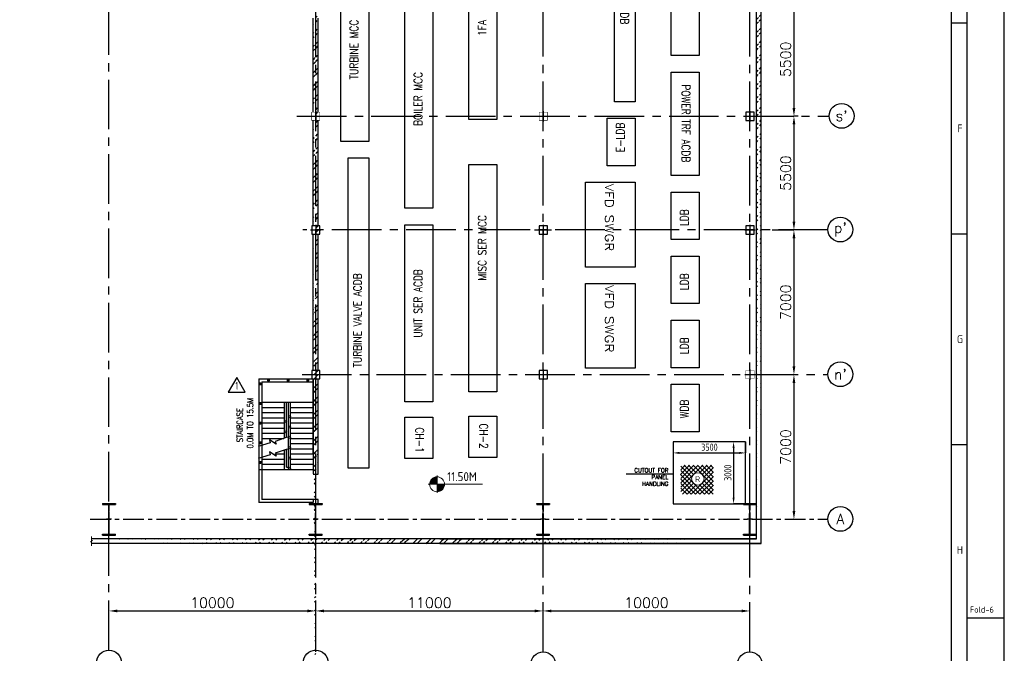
# Model space of a CAD drawing. Extents: x 18893 to 3351893, y -610358 to 406739.
# Tile 60 of 256: x 169747 to 217374, y 323442 to 354096. Entities that reach past the tile are written whole.
import ezdxf
from ezdxf.enums import TextEntityAlignment as Align

# ---------------------------------------------------------------- set-up
doc = ezdxf.new("R2010")
doc.units = 0
doc.header["$LTSCALE"] = 800
doc.header["$MEASUREMENT"] = 0
for name, pattern in [('CENTER', [2, 1.25, -0.25, 0.25, -0.25]), ('CENTER2', [1.125, 0.75, -0.125, 0.125, -0.125]), ('CONTINOUS', [0])]:
    doc.linetypes.add(name, pattern=pattern)
doc.layers.get('0').update_dxf_attribs({"linetype": 'CONTINUOUS'})
for name, color, linetype in [('0-7-COL', 2, 'CENTER'), ('Aux_col', 7, 'CONTINUOUS'), ('COL', 1, 'CENTER'), ('FORMAT', 7, 'CONTINUOUS'), ('GRID', 8, 'CENTER'), ('HANGERS', 1, 'CONTINUOUS'), ('HATCH', 9, 'CONTINUOUS'), ('STR', 2, 'CONTINUOUS'), ('WALL', 6, 'CONTINUOUS')]:
    doc.layers.add(name, color=color, linetype=linetype)
for name, color, linetype, lineweight in [('DIM', 4, 'CONTINUOUS', 13), ('T', 3, 'CONTINUOUS', 15), ('TEXT', 3, 'CONTINUOUS', 15)]:
    doc.layers.add(name, color=color, linetype=linetype, lineweight=lineweight)
doc.styles.add('ROMANC', font='romanc')
doc.styles.add('ROMANS', font='ISO9.shx', dxfattribs={"width": 0.8})
doc.styles.add('S1', font='SIMPLEX.SHX', dxfattribs={"height": 200})
doc.styles.add('S3', font='ROMANS1.SHX', dxfattribs={"width": 0.8})
doc.styles.get("Standard").update_dxf_attribs({"font": 'ISO9'})
doc.dimstyles.get("Standard").update_dxf_attribs({"dimtxt": 0.18, "dimasz": 0.18, "dimexe": 0.18, "dimexo": 0.0625, "dimgap": 0.09, "dimtad": 0, "dimtih": 1, "dimtoh": 1, "dimdec": 4, "dimzin": 0, "dimdsep": 46, "dimtxsty": 'Standard', "dimcen": 0.09, "dimadec": 0, "dimazin": 0, "dimtfac": 1, "dimtdec": 4, "dimtofl": 0, "dimtmove": 0, "dimatfit": 3, "dimfxl": 0, "dimtolj": 1, "dimtzin": 0, "dimarcsym": 0})
doc.dimstyles.new('STANDARD$0', dxfattribs={"dimtxt": 250, "dimasz": 200, "dimexe": 0, "dimexo": 0, "dimgap": 100, "dimtad": 1, "dimdec": 0, "dimzin": 0, "dimdsep": 46, "dimtxsty": 'S1', "dimcen": 0, "dimadec": 0, "dimazin": 0, "dimtfac": 1, "dimtdec": 0, "dimtmove": 2, "dimatfit": 3, "dimfxl": 0, "dimtolj": 1, "dimtzin": 0, "dimarcsym": 0})
pattern_1 = [(45, (98185.43, 231404.33), (-318.198, 318.198), []), (45, (98397.56, 231404.33), (-318.198, 318.198), [])]
pattern_2 = [(45, (98185.43, 231404.33), (-318.198, 318.198), []), (45, (98397.56, 231404.33), (-318.198, 318.198), [])]

# ---------------------------------------------------------------- blocks, each defined once
blk = doc.blocks.new('A$C731D3036')
for p, q in [((-37.8, 265.66), (-37.8, 1816.5)), ((-37.8, 1087.23), (-26.68, 1087.23)), ((-37.8, 936.04), (-26.68, 936.04)), ((-37.8, 784.85), (-26.68, 784.85)), ((0, 660.34), (-26.68, 660.34))]:
    blk.add_line(p, q)
for points in [[(0, 1869.86), (-2643.59, 1869.86), (-2643.59, 0), (0, 0)], [(-26.68, 1843.18), (-2616.91, 1843.18), (-2616.91, 26.68), (-26.68, 26.68)]]:
    blk.add_lwpolyline(points, close=True)
for s, p in [('F', (-31.82, 1011.64)), ('G', (-31.82, 860.45)), ('H', (-31.82, 709.26))]:
    blk.add_text(s, height=5.56).set_placement(p, align=Align.MIDDLE)
blk.add_text('Fold-6', height=4.447).set_placement((-24.68, 664.3))
blk = doc.blocks.new('A$C41E52089')
at = {"layer": 'COL'}
h = blk.add_hatch(dxfattribs=at)
h.set_pattern_fill('ANSI31', color=256, scale=100, style=0)
h.paths.add_polyline_path([(310, -720), (0, -720), (0, -760), (310, -760)])
h.paths.add_polyline_path([(0, -720), (-310, -720), (-310, -760), (0, -760)])
h.paths.add_polyline_path([(0, 0), (-13, 0), (-13, -720), (0, -720)])
h.paths.add_polyline_path([(0, 720), (-13, 720), (-13, 0), (0, 0)])
h.paths.add_polyline_path([(12, 0), (0, 0), (0, -720), (12, -720)])
h.paths.add_polyline_path([(12, 720), (0, 720), (0, 0), (12, 0)])
h.paths.add_polyline_path([(310, 760), (0, 760), (0, 720), (12, 720), (310, 720)])
h.paths.add_polyline_path([(0, 760), (-310, 760), (-310, 720), (0, 720)])
for p, q in [((-310, 760), (310, 760)), ((-310, 760), (-310, 720)), ((-310, 720), (310, 720)), ((-13, -720), (-13, 720)), ((12, -720), (12, 720)), ((310, 760), (310, 720)), ((-310, -720), (310, -720)), ((-310, -760), (-310, -720)), ((-310, -760), (310, -760)), ((310, -760), (310, -720))]:
    blk.add_line(p, q, dxfattribs=at)
at = {"layer": 'COL', "color": 2}
for p, q in [((0, -800), (0, 800)), ((123, 0), (-123, 0))]:
    blk.add_line(p, q, dxfattribs=at)
blk = doc.blocks.new('*D686')
at = {"layer": 'DIM', "linetype": 'Continuous', "lineweight": -2}
blk.add_line((184065, 325492), (184065, 325492), dxfattribs=at)
at = {"layer": 'DIM', "color": 4, "linetype": 'Continuous', "lineweight": -2}
blk.add_line((184465, 325492), (194665, 325492), dxfattribs=at)
at = {"layer": 'DIM', "color": 4, "linetype": 'Continuous'}
for points in [[(184465, 325558), (184465, 325425), (184065, 325492)], [(194665, 325558), (194665, 325425), (195065, 325492)]]:
    blk.add_solid(points, dxfattribs=at)
at = {"layer": 'DIM', "linetype": 'Continuous', "insert": (189565, 325892), "char_height": 500, "attachment_point": 5, "style": 'ROMANC'}
blk.add_mtext('\\A1;11000', dxfattribs=at)
blk = doc.blocks.new('*D687')
at = {"layer": 'DIM', "color": 4, "linetype": 'Continuous', "lineweight": -2}
blk.add_line((195465, 325492), (204665, 325492), dxfattribs=at)
at = {"layer": 'DIM', "color": 4, "linetype": 'Continuous'}
for points in [[(195465, 325558), (195465, 325425), (195065, 325492)], [(204665, 325558), (204665, 325425), (205065, 325492)]]:
    blk.add_solid(points, dxfattribs=at)
at = {"layer": 'DIM', "linetype": 'Continuous', "insert": (200065, 325892), "char_height": 500, "attachment_point": 5, "style": 'ROMANC'}
blk.add_mtext('\\A1;10000', dxfattribs=at)
blk = doc.blocks.new('*D688')
at = {"layer": 'DIM', "color": 4, "linetype": 'Continuous', "lineweight": -2}
blk.add_line((174465, 325492), (183665, 325492), dxfattribs=at)
at = {"layer": 'DIM', "color": 4, "linetype": 'Continuous'}
for points in [[(174465, 325558), (174465, 325425), (174065, 325492)], [(183665, 325558), (183665, 325425), (184065, 325492)]]:
    blk.add_solid(points, dxfattribs=at)
at = {"layer": 'DIM', "linetype": 'Continuous', "insert": (179065, 325892), "char_height": 500, "attachment_point": 5, "style": 'ROMANC'}
blk.add_mtext('\\A1;10000', dxfattribs=at)
blk = doc.blocks.new('*D691')
at = {"layer": 'DIM', "linetype": 'Continuous', "lineweight": -2}
for p, q in [((207405, 354926), (207199, 354926)), ((207405, 349426), (207199, 349426))]:
    blk.add_line(p, q, dxfattribs=at)
at = {"layer": 'DIM', "color": 4, "linetype": 'Continuous', "lineweight": -2}
blk.add_line((207199, 354526), (207199, 349826), dxfattribs=at)
at = {"layer": 'DIM', "color": 4, "linetype": 'Continuous'}
for points in [[(207132, 354526), (207266, 354526), (207199, 354926)], [(207132, 349826), (207266, 349826), (207199, 349426)]]:
    blk.add_solid(points, dxfattribs=at)
at = {"layer": 'DIM', "linetype": 'Continuous', "insert": (206799, 352176), "char_height": 500, "attachment_point": 5, "rotation": 90, "style": 'ROMANC'}
blk.add_mtext('\\A1;5500', dxfattribs=at)
blk = doc.blocks.new('*D692')
at = {"layer": 'DIM', "linetype": 'Continuous', "lineweight": -2}
for p, q in [((206138, 336926), (207199, 336926)), ((207199, 329926), (207199, 329926))]:
    blk.add_line(p, q, dxfattribs=at)
at = {"layer": 'DIM', "color": 4, "linetype": 'Continuous', "lineweight": -2}
blk.add_line((207199, 336526), (207199, 330326), dxfattribs=at)
at = {"layer": 'DIM', "color": 4, "linetype": 'Continuous'}
for points in [[(207132, 336526), (207266, 336526), (207199, 336926)], [(207132, 330326), (207266, 330326), (207199, 329926)]]:
    blk.add_solid(points, dxfattribs=at)
at = {"layer": 'DIM', "linetype": 'Continuous', "insert": (206799, 333426), "char_height": 500, "attachment_point": 5, "rotation": 90, "style": 'ROMANC'}
blk.add_mtext('\\A1;7000', dxfattribs=at)
blk = doc.blocks.new('*D695')
at = {"layer": 'DIM', "linetype": 'Continuous', "lineweight": -2}
for p, q in [((206138, 343926), (207199, 343926)), ((207199, 336926), (207199, 336926))]:
    blk.add_line(p, q, dxfattribs=at)
at = {"layer": 'DIM', "color": 4, "linetype": 'Continuous', "lineweight": -2}
blk.add_line((207199, 343526), (207199, 337326), dxfattribs=at)
at = {"layer": 'DIM', "color": 4, "linetype": 'Continuous'}
for points in [[(207132, 343526), (207266, 343526), (207199, 343926)], [(207132, 337326), (207266, 337326), (207199, 336926)]]:
    blk.add_solid(points, dxfattribs=at)
at = {"layer": 'DIM', "linetype": 'Continuous', "insert": (206799, 340426), "char_height": 500, "attachment_point": 5, "rotation": 90, "style": 'ROMANC'}
blk.add_mtext('\\A1;7000', dxfattribs=at)
blk = doc.blocks.new('*D696')
at = {"layer": 'DIM', "linetype": 'Continuous', "lineweight": -2}
for p, q in [((206749, 349426), (207199, 349426)), ((207199, 343926), (207199, 343926))]:
    blk.add_line(p, q, dxfattribs=at)
at = {"layer": 'DIM', "color": 4, "linetype": 'Continuous', "lineweight": -2}
blk.add_line((207199, 349026), (207199, 344326), dxfattribs=at)
at = {"layer": 'DIM', "color": 4, "linetype": 'Continuous'}
for points in [[(207132, 349026), (207266, 349026), (207199, 349426)], [(207132, 344326), (207266, 344326), (207199, 343926)]]:
    blk.add_solid(points, dxfattribs=at)
at = {"layer": 'DIM', "linetype": 'Continuous', "insert": (206799, 346676), "char_height": 500, "attachment_point": 5, "rotation": 90, "style": 'ROMANC'}
blk.add_mtext('\\A1;5500', dxfattribs=at)
blk = doc.blocks.new('*X33')
at = {"color": 0}
for p, q in [((36080, 29200), (36330, 29200)), ((36081, 29225), (36330, 29225)), ((36085, 29250), (36330, 29250)), ((36092, 29275), (36330, 29275)), ((36102, 29300), (36330, 29300)), ((36115, 29325), (36330, 29325)), ((36132, 29350), (36330, 29350)), ((36154, 29375), (36330, 29375)), ((36183, 29400), (36330, 29400)), ((36226, 29425), (36330, 29425))]:
    blk.add_line(p, q, dxfattribs=at)
blk = doc.blocks.new('LL')
for p, q in [((-1136, 0), (-711, 0)), ((-711, 0), (-711, 423)), ((1493, 0), (-711, 0)), ((-711, 0), (-711, -418))]:
    blk.add_line(p, q)
for start, end in [(90, 180), (180, 270), (0, 90), (270, 0)]:
    blk.add_arc((-711, 0), 360, start, end)
at = {"xscale": 1.440000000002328, "yscale": 1.440000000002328, "zscale": 1.440000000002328}
blk.add_blockref('*X33', (-53026, -42044), dxfattribs=at)
at = {"xscale": 1.440000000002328, "yscale": 1.440000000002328, "zscale": 1.440000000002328, "rotation": 180}
blk.add_blockref('*X33', (51604, 42044), dxfattribs=at)
blk = doc.blocks.new('*D697')
at = {"color": 9, "lineweight": -2}
for p, q in [((204859, 333676), (204278, 333676)), ((204278, 333376), (204278, 330976)), ((204859, 330676), (204278, 330676))]:
    blk.add_line(p, q, dxfattribs=at)
at = {"color": 9}
for points in [[(204228, 333376), (204328, 333376), (204278, 333676)], [(204228, 330976), (204328, 330976), (204278, 330676)]]:
    blk.add_solid(points, dxfattribs=at)
at = {"insert": (204003, 332176), "char_height": 350, "attachment_point": 5, "rotation": 90, "style": 'ROMANS'}
blk.add_mtext('\\A1;3000', dxfattribs=at)
blk = doc.blocks.new('*D698')
at = {"color": 9, "lineweight": -2}
for p, q in [((201359, 333676), (201359, 333137)), ((204859, 333676), (204859, 333137)), ((201659, 333137), (204559, 333137))]:
    blk.add_line(p, q, dxfattribs=at)
at = {"color": 9}
for points in [[(201659, 333187), (201659, 333087), (201359, 333137)], [(204559, 333187), (204559, 333087), (204859, 333137)]]:
    blk.add_solid(points, dxfattribs=at)
at = {"insert": (203109, 333412), "char_height": 350, "attachment_point": 5, "style": 'ROMANS'}
blk.add_mtext('\\A1;3500', dxfattribs=at)
blk = doc.blocks.new('star')
at = {"layer": 'DIM', "const_width": 75, "flags": 128}
for points, elevation in [([(89649, 55716, 1), (89649, 55641, 1)], -24), ([(90599, 55716, 1), (90599, 55641, 1)], -24), ([(91549, 55716, 1), (91549, 55641, 1)], -24), ([(89259, 55543, -1), (89259, 55468, -1)], -370380), ([(89259, 54593, -1), (89259, 54518, -1)], -370380), ([(89259, 53643, -1), (89259, 53568, -1)], -370380), ([(89259, 52693, -1), (89259, 52618, -1)], -370380), ([(89259, 51743, -1), (89259, 51668, -1)], -370380)]:
    blk.add_lwpolyline(points, format="xyb", close=True, dxfattribs=dict(at, elevation=elevation))
at = {"layer": 'FORMAT', "elevation": 0, "flags": 128}
for points in [[(90556, 52928), (89966, 52724), (90016, 52585), (89693, 52795), (89737, 52653), (89148, 52472)], [(90556, 52353), (89966, 52149), (90016, 52009), (89693, 52220), (89737, 52078), (89148, 51897)]]:
    blk.add_lwpolyline(points, dxfattribs=at)
at = {"layer": 'STR'}
for p, q in [((89334, 54620, -363352), (91819, 54620, -14056)), ((89334, 54370, 0), (90419, 54370, 0)), ((90419, 52880, 0), (90419, 54620, 0)), ((90519, 52915, 0), (90519, 54620, 0)), ((90619, 51470, 0), (90619, 54620, 0)), ((90719, 51370, 0), (90719, 54620, 0)), ((90719, 54370, 0), (91819, 54370, 0)), ((89334, 54120, 0), (90419, 54120, 0)), ((89334, 53870, 0), (90419, 53870, 0)), ((90719, 54120, 0), (91819, 54120, 0)), ((90719, 53870, 0), (91819, 53870, 0)), ((89284, 53620, 0), (89294, 53620, 0)), ((89334, 53620, 0), (90419, 53620, 0)), ((89334, 53370, 0), (90419, 53370, 0)), ((90719, 53620, 0), (91819, 53620, 0)), ((90719, 53370, 0), (91819, 53370, 0)), ((89334, 53120, 0), (90419, 53120, 0)), ((89334, 52870, 0), (90387, 52870, 0)), ((90719, 53120, 0), (91819, 53120, 0)), ((90719, 52870, 0), (91819, 52870, 0)), ((90719, 52620, 0), (91819, 52620, 0)), ((89977, 52120, 0), (90419, 52120, 0)), ((90419, 51370, 0), (90419, 52305, 0)), ((90519, 51470, 0), (90519, 52340, 0)), ((90719, 52370, 0), (91819, 52370, 0)), ((90719, 52120, 0), (91819, 52120, 0)), ((89334, 51870, 0), (90419, 51870, 0)), ((89334, 51620, 0), (90419, 51620, 0)), ((90519, 51470, 0), (90619, 51470, 0)), ((90719, 51870, 0), (91819, 51870, 0)), ((90719, 51620, 0), (91819, 51620, 0)), ((89184, 51370, -370380), (90419, 51370, 0)), ((90419, 51370, 0), (91819, 51370, 0))]:
    blk.add_line(p, q, dxfattribs=at)
for centre in [(90669, 53918, 0), (90469, 53681, 0), (90669, 53418, 0), (90469, 53181, 0), (90669, 52918, 0), (90669, 52418, 0), (90669, 51918, 0), (90669, 51419, 0)]:
    blk.add_circle(centre, 50, dxfattribs=at)
at = {"layer": 'WALL'}
for p, q in [((89184, 55754), (89184, 49760)), ((89184, 55754, -370380), (91819, 55754, 0)), ((91819, 52135), (91819, 55754)), ((91819, 52135), (91819, 55754)), ((91819, 55754), (91819, 51149)), ((92049, 51135), (92049, 55754)), ((89334, 55604), (89334, 49910)), ((89334, 55604, -370380), (91819, 55604, -370380)), ((91819, 55604, -370380), (91819, 51370, -370380)), ((91819, 49760), (89184, 49760)), ((92049, 49910), (89334, 49910)), ((91819, 49910), (91819, 49760)), ((92049, 49704), (92049, 49910))]:
    blk.add_line(p, q, dxfattribs=at)
blk = doc.blocks.new('A$C4C8A360A')
at = {"layer": 'HANGERS', "linetype": 'Continuous'}
for p, q in [((3.43, 5.71), (0, 0)), ((6.69, 0), (3.43, 5.71)), ((0, 0), (6.69, 0))]:
    blk.add_line(p, q, dxfattribs=at)
at = {"layer": 'HANGERS', "linetype": 'Continuous', "style": 'ROMANS', "width": 0.8}
blk.add_text('1', height=3.12, dxfattribs=at).set_placement((2.84, 0.92))

msp = doc.modelspace()

# ---------------------------------------------------------------- hatches: boundary and pattern name
at = {"layer": 'HATCH'}
h = msp.add_hatch(dxfattribs=at)
h.set_pattern_fill('ANSI32', color=256, scale=1200, style=0)
h.set_pattern_definition([(45, (120180.1, 240902.5), (-318.198, 318.198), []), (45, (120392.25, 240902.5), (-318.198, 318.198), [])])
edge = h.paths.add_edge_path()
edge.add_line((205390.22, 328986.05), (205381.65, 389936.05))
edge.add_line((205620.22, 328756.05), (205611.21, 390206.05))
h = msp.add_hatch(dxfattribs=at)
h.set_pattern_fill('ANSI32', color=256, scale=1200, style=0)
h.set_pattern_definition(pattern_1)
edge = h.paths.add_edge_path()
edge.add_line((183950.22, 338626.05), (183950.22, 343724.93))
edge.add_line((184065.22, 310415.97), (184065.22, 380721.21))
edge.add_line((184180.22, 338626.05), (184180.22, 343724.93))
h = msp.add_hatch(dxfattribs=at)
h.set_pattern_fill('ANSI32', color=256, scale=1200, style=0)
h.set_pattern_definition(pattern_2)
edge = h.paths.add_edge_path()
edge.add_line((184180.22, 349726.05), (184180.22, 353992.18))
edge.add_line((183950.22, 349726.05), (183950.22, 353992.18))
h = msp.add_hatch(dxfattribs=at)
h.set_pattern_fill('ANSI32', color=256, scale=1200, style=0)
h.set_pattern_definition(pattern_1)
edge = h.paths.add_edge_path()
edge.add_line((184180.22, 349626.05), (184180.22, 352513.13))
edge.add_line((183950.22, 349626.05), (183950.22, 353002.8))
h = msp.add_hatch(dxfattribs=at)
h.set_pattern_fill('ANSI32', color=256, scale=1200, style=0)
h.set_pattern_definition(pattern_1)
edge = h.paths.add_edge_path()
edge.add_line((184180.22, 344124.93), (184180.22, 349226.05))
edge.add_line((183950.22, 344124.93), (183950.22, 349226.05))
h = msp.add_hatch(dxfattribs=at)
h.set_pattern_fill('ANSI32', color=256, scale=1200, style=0)
h.set_pattern_definition(pattern_2)
edge = h.paths.add_edge_path()
edge.add_line((184180.22, 344226.05), (184180.22, 349126.05))
edge.add_line((183950.22, 344226.05), (183950.22, 349126.05))
h = msp.add_hatch(dxfattribs=at)
h.set_pattern_fill('ANSI32', color=256, scale=1200, style=0)
h.set_pattern_definition(pattern_2)
edge = h.paths.add_edge_path()
edge.add_line((183950.22, 337226.05), (183950.22, 343626.05))
edge.add_line((184065.22, 323593.78), (184065.22, 331107.54))
edge.add_line((184180.22, 337126.05), (184180.22, 343626.05))
h = msp.add_hatch(dxfattribs=at)
h.set_pattern_fill('ANSI32', color=256, scale=1200, style=0)
h.set_pattern_definition([(45, (98185.43, 231404.33), (-318.198, 318.198), []), (45, (98397.56, 231404.33), (-318.198, 318.198), [])])
edge = h.paths.add_edge_path()
edge.add_line((184180.22, 332107.92), (184180.22, 336726.05))
edge.add_line((183950.22, 332107.54), (183950.22, 336726.05))
h = msp.add_hatch(dxfattribs=at)
h.set_pattern_fill('ANSI32', color=256, scale=1200, style=0)
h.set_pattern_definition([(45, (99685.43, 231404.33), (-318.198, 318.198), []), (45, (99897.56, 231404.33), (-318.198, 318.198), [])])
edge = h.paths.add_edge_path()
edge.add_line((205620.22, 328756.05), (173125.8, 328755.86))
edge.add_line((205390.22, 328986.05), (173125.8, 328986.05))

# ---------------------------------------------------------------- linework, layer by layer
for points in [[(198510.58, 363358.02), (199510.58, 363358.02), (199510.58, 350130.12), (198510.58, 350130.12)], [(201260.58, 363358.02), (202610.58, 363358.02), (202610.58, 352358.02), (201260.58, 352358.02)], [(186630.22, 348206.05), (185280.22, 348206.05), (185280.22, 358206.05), (186630.22, 358206.05)], [(189730.31, 344978.15), (188380.31, 344978.15), (188380.31, 358206.05), (189730.31, 358206.05)], [(192830.22, 349261.68), (191480.22, 349261.68), (191480.22, 358261.68), (192830.22, 358261.68)], [(201260.58, 351558.02), (202610.58, 351558.02), (202610.58, 346558.02), (201260.58, 346558.02)], [(199510.58, 347030.12), (198160.58, 347030.12), (198160.58, 349330.12), (199510.58, 349330.12)], [(186630.22, 332406.05), (185630.22, 332406.05), (185630.22, 347406.05), (186630.22, 347406.05)], [(192830.22, 336093.68), (191480.22, 336093.68), (191480.22, 347093.68), (192830.22, 347093.68)], [(199510.58, 346230.12), (199510.58, 342130.12), (197110.58, 342130.12), (197110.58, 346230.12)], [(202610.58, 343458.02), (201260.58, 343458.02), (201260.58, 345758.02), (202610.58, 345758.02)], [(189730.31, 335609.15), (188380.31, 335609.15), (188380.31, 344178.15), (189730.31, 344178.15)], [(202610.58, 340358.02), (201260.58, 340358.02), (201260.58, 342658.02), (202610.58, 342658.02)], [(199510.58, 341330.12), (199510.58, 337230.12), (197110.58, 337230.12), (197110.58, 341330.12)], [(202610.58, 337258.02), (201260.58, 337258.02), (201260.58, 339558.02), (202610.58, 339558.02)], [(202610.58, 334158.02), (201260.58, 334158.02), (201260.58, 336458.02), (202610.58, 336458.02)], [(188380.31, 334859.15), (189730.31, 334859.15), (189730.31, 332859.15), (188380.31, 332859.15)], [(191480.22, 334914.78), (192830.22, 334914.78), (192830.22, 332914.78), (191480.22, 332914.78)]]:
    msp.add_lwpolyline(points, close=True)
at = {"layer": '0-7-COL', "color": 6, "linetype": 'Continuous'}
for centre in [(209504.38, 349444.01), (209443.43, 343944.01), (209443.43, 336944.01), (209443.43, 329944.01), (174065.22, 322993.78), (184065.22, 322993.78), (195068.74, 322909.58), (205062.74, 322909.58)]:
    msp.add_circle(centre, 600, dxfattribs=at)
at = {"layer": 'Aux_col'}
for p, q in [((184070.95, 349676.05), (184070.95, 349176.05)), ((195070.95, 349676.05), (195070.95, 349176.05)), ((205270.95, 349626.05), (204870.95, 349626.05)), ((204870.95, 349626.05), (204870.95, 349226.05)), ((205070.95, 349676.05), (205070.95, 349176.05)), ((205270.95, 349226.05), (205270.95, 349626.05)), ((183820.95, 349426.05), (184320.95, 349426.05)), ((194820.95, 349426.05), (195320.95, 349426.05)), ((204820.95, 349426.05), (205320.95, 349426.05)), ((204870.95, 349226.05), (205270.95, 349226.05)), ((183820.95, 343926.05), (184320.95, 343926.05)), ((184270.95, 344126.05), (183870.95, 344126.05)), ((183870.95, 344126.05), (183870.95, 343726.05)), ((184070.95, 344176.05), (184070.95, 343676.05)), ((184270.95, 343726.05), (184270.95, 344126.05)), ((194652.7, 343924.93), (195477.73, 343924.93)), ((194820.95, 343924.93), (195320.95, 343924.93)), ((195270.95, 344124.93), (194870.95, 344124.93)), ((194870.95, 344124.93), (194870.95, 343724.93)), ((195070.95, 344174.93), (195070.95, 343674.93)), ((195270.95, 343724.93), (195270.95, 344124.93)), ((204820.95, 343926.05), (205320.95, 343926.05)), ((205270.95, 344126.05), (204870.95, 344126.05)), ((204870.95, 344126.05), (204870.95, 343726.05)), ((205070.95, 344176.05), (205070.95, 343676.05)), ((205270.95, 343726.05), (205270.95, 344126.05)), ((183870.95, 343726.05), (184270.95, 343726.05)), ((194870.95, 343724.93), (195270.95, 343724.93)), ((204870.95, 343726.05), (205270.95, 343726.05)), ((183820.95, 336926.05), (184320.95, 336926.05)), ((184270.95, 337126.05), (183870.95, 337126.05)), ((183870.95, 337126.05), (183870.95, 336726.05)), ((183870.95, 336726.05), (184270.95, 336726.05)), ((184070.95, 337176.05), (184070.95, 336676.05)), ((184270.95, 336726.05), (184270.95, 337126.05)), ((194820.95, 336926.05), (195320.95, 336926.05)), ((195270.95, 337126.05), (194870.95, 337126.05)), ((194870.95, 337126.05), (194870.95, 336726.05)), ((194870.95, 336726.05), (195270.95, 336726.05)), ((195070.95, 337176.05), (195070.95, 336676.05)), ((195270.95, 336726.05), (195270.95, 337126.05)), ((204820.95, 336926.05), (205320.95, 336926.05)), ((205070.95, 337176.05), (205070.95, 336676.05))]:
    msp.add_line(p, q, dxfattribs=at)
at = {"layer": 'Aux_col', "const_width": 20, "flags": 128}
for points in [[(183870.95, 349226.05), (184270.95, 349226.05), (184270.95, 349626.05), (183870.95, 349626.05)], [(194870.95, 349226.05), (195270.95, 349226.05), (195270.95, 349626.05), (194870.95, 349626.05)]]:
    msp.add_lwpolyline(points, close=True, dxfattribs=at)
for points in [[(205270.95, 337126.05), (204870.95, 337126.05)], [(204870.95, 337126.05), (204870.95, 336726.05)], [(204870.95, 336726.05), (205270.95, 336726.05)], [(205270.95, 336726.05), (205270.95, 337126.05)]]:
    msp.add_lwpolyline(points, dxfattribs=at)
at = {"layer": 'DIM', "flags": 128}
msp.add_lwpolyline([(173223.88, 329093.18), (173223.88, 328903.52), (173269.4, 328903.52), (173178.36, 328827.66), (173223.88, 328827.66), (173223.88, 328638)], dxfattribs=at)
at = {"layer": 'FORMAT'}
msp.add_lwpolyline([(204859.49, 333676.05), (201359.49, 333676.05), (201359.49, 330676.05), (204859.49, 330676.05)], close=True, dxfattribs=at)
at = {"layer": 'GRID', "linetype": 'CENTER2', "ltscale": 4}
for p, q in [((184065.22, 323509.56), (184065.22, 390652.47)), ((195065.22, 323509.56), (195065.22, 390652.47)), ((205065.22, 323509.56), (205065.22, 390652.47)), ((174065.22, 323593.78), (174065.22, 368755.94)), ((183156.09, 349426.04), (208904.65, 349426.04)), ((208843.7, 343926.05), (183446.99, 343926.05)), ((194646.97, 343924.93), (195472, 343924.93)), ((183404.47, 336926.05), (208843.7, 336926.05)), ((184065.22, 323593.78), (184065.22, 331107.54))]:
    msp.add_line(p, q, dxfattribs=at)
at = {"layer": 'GRID'}
msp.add_line((173157.14, 329926.05), (208843.7, 329926.05), dxfattribs=at)
at = {"layer": 'TEXT', "flags": 128}
for points in [[(201703.55, 332093.08), (202149.05, 332539.48)], [(201721.55, 332323.33), (201937.55, 332539.48)], [(201721.55, 331899.13), (202362.05, 332539.48)], [(201721.55, 331686.88), (202573.55, 332539.48)], [(201721.55, 331474.78), (202786.55, 332539.48)], [(201721.55, 332499.13), (202261.55, 331958.53)], [(201892.55, 332539.48), (202339.55, 332093.08)], [(202105.55, 332539.48), (202474.55, 332170.63)], [(202317.05, 332539.48), (203310.05, 331547.08)], [(202530.05, 332539.48), (203310.05, 331759.18)], [(202629.05, 332170.63), (202998.05, 332539.48)], [(202741.55, 332539.48), (203310.05, 331971.43)], [(202764.05, 332093.08), (203211.05, 332539.48)], [(202954.55, 332539.48), (203310.05, 332183.53)], [(203166.05, 332539.48), (203310.05, 332395.63)], [(201703.55, 332093.08), (202653.05, 331143.73)], [(201721.55, 332287.03), (202870.55, 331138.48)], [(201808.55, 332199.13), (202870.55, 331138.48)], [(202233.05, 331138.48), (203310.05, 332214.73)], [(202440.05, 331143.73), (203310.05, 332002.63)], [(202842.05, 331958.53), (203310.05, 332426.83)], [(201721.55, 331862.83), (202440.05, 331143.73)], [(201721.55, 331262.68), (202261.55, 331803.28)], [(201721.55, 331650.58), (202233.05, 331138.48)], [(201814.55, 331143.73), (202339.55, 331668.73)], [(202026.05, 331143.73), (202474.55, 331591.18)], [(202629.05, 331591.18), (203077.55, 331143.73)], [(202653.05, 331143.73), (203310.05, 331790.38)], [(202764.05, 331668.73), (203289.05, 331143.73)], [(202842.05, 331803.28), (203310.05, 331334.98)], [(202870.55, 331138.48), (203310.05, 331578.28)], [(201721.55, 331438.48), (202026.05, 331143.73)], [(203077.55, 331143.73), (203310.05, 331366.18)]]:
    msp.add_lwpolyline(points, dxfattribs=at)
msp.add_lwpolyline([(202851.05, 331880.83, 1), (202251.05, 331880.83, 1), (202851.05, 331880.83)], format="xyb", dxfattribs=at)
at = {"layer": 'WALL'}
for p, q in [((205620.22, 328756.05), (205611.21, 390206.05)), ((205390.22, 328986.05), (205381.25, 389976.1)), ((183950.22, 353992.18), (183950.22, 354176.05)), ((183950.22, 349726.05), (183950.22, 353992.18)), ((184180.22, 353992.18), (184180.22, 354176.05)), ((184180.22, 349726.05), (184180.22, 353992.18)), ((183950.22, 349626.05), (183950.22, 353002.8)), ((184180.22, 349626.05), (184180.22, 352513.13)), ((183950.22, 344124.93), (183950.22, 349226.05)), ((183950.22, 344226.05), (183950.22, 349126.05)), ((184180.22, 344124.93), (184180.22, 349226.05)), ((184180.22, 344226.05), (184180.22, 349126.05)), ((183950.22, 337126.05), (183950.22, 343724.93)), ((183950.22, 337226.05), (183950.22, 343626.05)), ((184180.22, 337126.05), (184180.22, 343724.93)), ((184180.22, 337126.05), (184180.22, 343626.05)), ((184180.22, 336915.26), (184180.22, 336926.05)), ((183950.22, 332107.92), (184180.22, 332107.92)), ((205390.22, 328986.05), (173223.88, 328986.05)), ((205620.22, 328756.05), (173223.88, 328755.86)), ((188065.22, 328986.05), (173240.8, 328986.05)), ((188065.22, 328756.05), (173240.8, 328756.05)), ((190065.22, 328986.05), (205390.22, 328986.05)), ((190065.22, 328756.05), (205620.22, 328756.05))]:
    msp.add_line(p, q, dxfattribs=at)

# ---------------------------------------------------------------- block references
at = {"color": 1, "linetype": 'CONTINOUS', "lineweight": 15, "xscale": 67.46500254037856, "yscale": 67.46500254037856, "zscale": 67.46500254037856}
msp.add_blockref('A$C731D3036', (217374.11, 280589.29), dxfattribs=at)
msp.add_blockref('star', (92131.19, 280972.52))
at = {"layer": 'COL'}
for p in [(174065.22, 329926.05), (184065.22, 329926.05), (195065.22, 329926.05), (205065.22, 329926.05)]:
    msp.add_blockref('A$C41E52089', p, dxfattribs=at)
at = {"layer": 'HANGERS', "linetype": 'Continuous', "xscale": 122.5, "yscale": 122.5, "zscale": 122.5}
msp.add_blockref('A$C4C8A360A', (179829.49, 336082.17), dxfattribs=at)
at = {"layer": 'TEXT'}
ref = msp.add_blockref('LL', (190647.19, 331620.44), dxfattribs=at)
ref.add_attrib('LEVEL', '11.50M', (190425.46, 331774.62), dxfattribs={"layer": '0', "height": 432, "flags": 4})

# ---------------------------------------------------------------- texts
at = {"layer": '0-7-COL', "color": 6, "linetype": 'Continuous', "style": 'ROMANC'}
for s, p in [("s'", (209504.38, 349444.01)), ("p'", (209443.43, 343944.01)), ("n'", (209443.43, 336944.01)), ('A', (209443.43, 329944.01))]:
    msp.add_text(s, height=500, dxfattribs=at).set_placement(p, align=Align.MIDDLE)
at = {"layer": 'T'}
for s, rotation, style, width, p in [('BOILER ACDB', 270, 'S3', 0.8, (198804.64, 356687.07)), ('TURBINE MCC', 90, 'S3', 0.8, (186118.15, 351202.82)), ('1FA', 90, 'S3', 0.8, (192318.15, 353312.37)), ('BOILER MCC', 90, 'S3', 0.8, (189218.25, 348961.11)), ('POWER TRF ACDB', 270, 'S3', 0.8, (201772.64, 350965.53)), ('E-LDB', 90, 'S3', 0.8, (198998.51, 347683.89)), ('VFD SWGR', 270, 'ROMANC', 1.2, (198066.87, 346164.58)), ('LDB', 90, 'S3', 0.8, (202098.51, 344111.79)), ('MISC SER MCC', 90, 'S3', 0.8, (192318.15, 341471.74)), ('TURBINE VALVE ACDB', 90, 'S3', 0.8, (186287.33, 337267.65)), ('UNIT SER ACDB', 90, 'S3', 0.8, (189218.25, 338720.15)), ('LDB', 90, 'S3', 0.8, (202098.51, 341011.79)), ('VFD SWGR', 270, 'ROMANC', 1.2, (198066.87, 341264.58)), ('LDB', 90, 'S3', 0.8, (202098.51, 337911.79)), ('WDB', 90, 'S3', 0.8, (202098.51, 334811.79)), ('CH-1', 270, 'S3', 0.8, (188892.37, 334368.39)), ('CH-2', 270, 'S3', 0.8, (191992.28, 334561.02))]:
    msp.add_text(s, height=400, rotation=rotation, dxfattribs=dict(at, style=style, width=width)).set_placement(p)
at = {"layer": 'T', "insert": (180243.69, 332891.57, -320869.74), "char_height": 300, "width": 3893.7978, "attachment_point": 1, "rotation": 90, "style": 'S3'}
msp.add_mtext('{\\W3.6991; }STAIRCASE \\P{\\W2.24646; }0.0M TO 15.5M', dxfattribs=at)
at = {"layer": 'T', "insert": (201124.62, 332393.6), "char_height": 196, "attachment_point": 3, "style": 'ROMANC'}
msp.add_mtext_dynamic_manual_height_columns('CUTOUT FOR PANEL HANDLING', width=2143.3696, gutter_width=2000, heights=[0], dxfattribs=at)
at = {"layer": 'TEXT', "style": 'ROMANS'}
msp.add_text('R', height=275, dxfattribs=at).set_placement((202416.05, 331733.8))

# ---------------------------------------------------------------- dimensions: what is measured, and where the dimension line sits
for base, p1, p2, angle, picture, middle in [((204859.49, 333137.38), (201359.49, 333676.05), (204859.49, 333676.05), 180, '*D698', (203109.49, 333412.38)), ((204278.05, 330676.05), (204859.49, 333676.05), (204859.49, 330676.05), 90, '*D697', (204003.05, 332176.05))]:
    dim = msp.add_linear_dim(base=base, p1=p1, p2=p2, angle=angle, dimstyle='STANDARD$0', override={"dimtxt": 350, "dimasz": 300, "dimtxsty": 'ROMANS', "dimclrd": 9, "dimclre": 9, "dimclrt": 256, "dimtix": 1, "dimatfit": 0})
    dim.commit()
    dim.dimension.update_dxf_attribs({"geometry": picture, "text_midpoint": middle})
at = {"layer": 'DIM', "linetype": 'Continuous'}
for base, p1, p2, picture, middle in [((207198.93, 349426.05), (207404.93, 354926.05), (207404.93, 349426.05), '*D691', (206798.93, 352176.05)), ((207198.93, 343926.05), (206749.37, 349426.04), (207198.93, 343926.05), '*D696', (206798.93, 346676.05)), ((207198.93, 336926.05), (206137.82, 343926.05), (207198.93, 336926.05), '*D695', (206798.93, 340426.05)), ((207198.93, 329926.05), (206137.82, 336926.05), (207198.93, 329926.05), '*D692', (206798.93, 333426.05))]:
    dim = msp.add_linear_dim(base=base, p1=p1, p2=p2, angle=90, dimstyle='STANDARD$0', override={"dimscale": 100, "dimtxt": 5, "dimasz": 4, "dimgap": 1.5, "dimtxsty": 'ROMANC', "dimclrd": 4, "dimclre": 256, "dimclrt": 256, "dimtix": 1}, dxfattribs=at)
    dim.commit()
    dim.dimension.update_dxf_attribs({"geometry": picture, "text_midpoint": middle})
for base, p1, p2, picture, middle in [((184065.22, 325491.65), (174065.22, 325491.65), (184065.22, 325491.65), '*D688', (179065.22, 325891.65)), ((195065.22, 325491.65), (184065.22, 325491.65), (195065.22, 325491.65), '*D686', (189565.22, 325891.65)), ((205065.22, 325491.65), (195065.22, 325491.65), (205065.22, 325491.65), '*D687', (200065.22, 325891.65))]:
    dim = msp.add_linear_dim(base=base, p1=p1, p2=p2, dimstyle='STANDARD$0', override={"dimscale": 100, "dimtxt": 5, "dimasz": 4, "dimgap": 1.5, "dimtxsty": 'ROMANC', "dimclrd": 4, "dimclre": 256, "dimclrt": 256, "dimtix": 1}, dxfattribs=at)
    dim.commit()
    dim.dimension.update_dxf_attribs({"geometry": picture, "text_midpoint": middle})

# ---------------------------------------------------------------- leaders
at = {"layer": 'DIM'}
msp.add_leader([(201359.49, 332114.21), (199085.91, 332114.21)], dimstyle='Standard', override={"dimscale": 200, "dimtxt": 2, "dimasz": 1, "dimexe": 0, "dimexo": 0, "dimgap": 0.5, "dimtad": 0, "dimtih": 0, "dimtoh": 0, "dimdec": 0, "dimcen": 0, "dimclrd": 256, "dimclre": 256, "dimclrt": 256, "dimtdec": 0, "dimtofl": 1, "dimatfit": 0, "dimfxl": 0}, dxfattribs=at)

doc.saveas('drawing.dxf')
